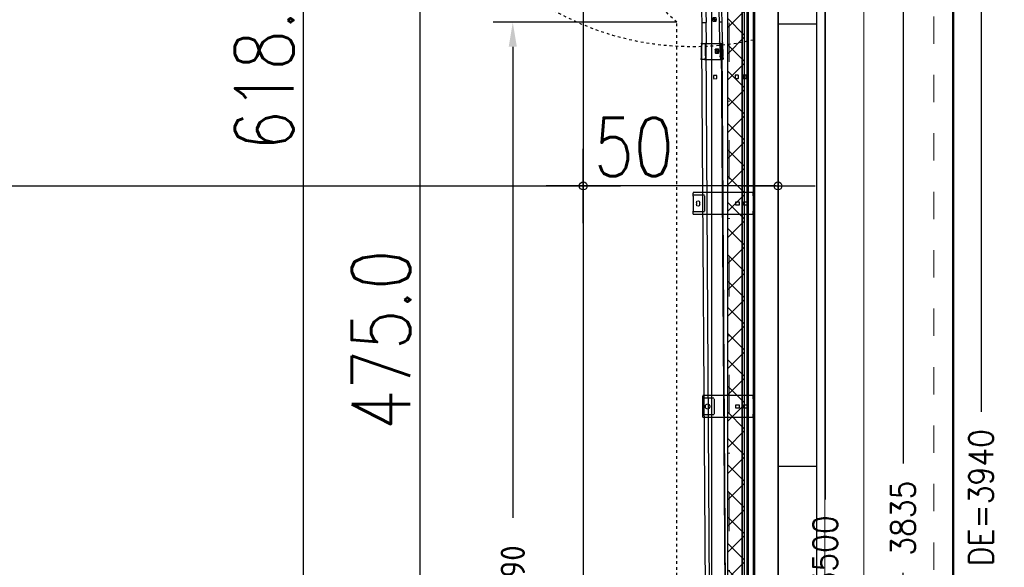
# Model space of a CAD drawing. Header units: millimetres. Extents: x 22865 to 60762, y -18816 to 15611.
# Tile 124 of 256: x 26062 to 26315, y 8255 to 8395. Entities that reach past the tile are written whole.
import ezdxf

# ---------------------------------------------------------------- set-up
doc = ezdxf.new("R2010")
doc.units = ezdxf.units.MM
for name, pattern in [('1_12', [3, 1, -1, 0, -1]), ('CENTER_5', [30, 18, -4, 4, -4]), ('DASHED', [15, 7, -8]), ('DOT_CENTER', [14, 12, -1, 0, -1])]:
    doc.linetypes.add(name, pattern=pattern)
for name, color, linetype in [('1', 7, 'Continuous'), ('A_KURVEN', 7, 'Continuous'), ('bramy przemyslowe', 5, 'Continuous'), ('BRO0010102623_AF1_PBL13', 7, 'Continuous'), ('plyty warstwowe PIR', 200, 'Continuous'), ('RDZENIE', 3, 'Continuous'), ('WYMIARY', 6, 'Continuous'), ('Z3066743_AF1_PBL11', 7, 'Continuous'), ('Z3066899_AF2_PBL6', 7, 'Continuous'), ('Z3067104_AF1_PBL19', 7, 'Continuous'), ('Z3067104_PBL0', 7, 'Continuous'), ('Z3067132_DR23_PBL5', 7, 'Continuous'), ('Z3067132_DR24_PBL6', 7, 'Continuous'), ('Z3067173_AF103_PBL23', 7, 'Continuous'), ('Z3068498_AF5_PBL82', 7, 'Continuous'), ('Z3068856_DR36_PBL4', 7, 'Continuous'), ('Z3068856_DR37_PBL7', 7, 'Continuous'), ('Z3069050_AF1_PBL43', 7, 'Continuous')]:
    doc.layers.add(name, color=color, linetype=linetype)
doc.layers.add('CIENKA', color=1, linetype='Continuous', lineweight=13)
doc.layers.add('projekt', color=6, linetype='Continuous', lineweight=9)
doc.layers.add('OSIE SCIAN', color=151, linetype='Continuous', lineweight=18, plot=False)
doc.styles.add('1-100', font='simplex.shx', dxfattribs={"width": 0.8, "height": 15})
doc.styles.add('CONVERTER_11', font='txt.shx', dxfattribs={"width": 0.9})
doc.dimstyles.new('1-100', dxfattribs={"dimscale": 0.5, "dimtxt": 100, "dimasz": 1, "dimexe": 0.18, "dimexo": 0.0625, "dimgap": 5, "dimtad": 1, "dimdec": 1, "dimzin": 0, "dimdsep": 46, "dimtxsty": '1-100', "dimblk1": 'K', "dimblk2": 'K', "dimsah": 1, "dimcen": 0.09, "dimse1": 1, "dimse2": 1, "dimadec": 0, "dimazin": 0, "dimtfac": 1, "dimtdec": 1, "dimtofl": 0, "dimtmove": 0, "dimatfit": 3, "dimldrblk": 'K', "dimfxl": 0, "dimtolj": 1, "dimtzin": 0, "dimarcsym": 0})
doc.dimstyles.new('ME10_DIM_17', dxfattribs={"dimtxt": 62.5, "dimasz": 62.5, "dimexe": 50, "dimexo": 0, "dimgap": 37.5, "dimtad": 1, "dimdsep": 46, "dimtxsty": 'CONVERTER_11', "dimsah": 1, "dimcen": 0.09, "dimclrd": 2, "dimclre": 2, "dimclrt": 3, "dimadec": 0, "dimazin": 0, "dimtfac": 1, "dimtdec": 4, "dimtix": 1, "dimtmove": 0, "dimatfit": 3, "dimfxl": 0, "dimtolj": 1, "dimtzin": 0, "dimarcsym": 0})
doc.dimstyles.new('ME10_DIM_20', dxfattribs={"dimtxt": 62.5, "dimasz": 62.5, "dimexe": 50, "dimexo": 0, "dimgap": 37.5, "dimtad": 1, "dimdsep": 46, "dimtxsty": 'CONVERTER_11', "dimsah": 1, "dimcen": 0.09, "dimclrd": 2, "dimclre": 2, "dimclrt": 3, "dimadec": 0, "dimazin": 0, "dimtfac": 1, "dimtdec": 4, "dimtix": 1, "dimtmove": 0, "dimatfit": 3, "dimfxl": 0, "dimtolj": 1, "dimtzin": 0, "dimarcsym": 0})
doc.dimstyles.new('ME10_DIM_21', dxfattribs={"dimtxt": 62.5, "dimasz": 62.5, "dimexe": 50, "dimexo": 0, "dimgap": 37.5, "dimtad": 1, "dimdsep": 46, "dimtxsty": 'CONVERTER_11', "dimsah": 1, "dimcen": 0.09, "dimclrd": 2, "dimclre": 2, "dimclrt": 3, "dimadec": 0, "dimazin": 0, "dimtfac": 1, "dimtdec": 4, "dimtix": 1, "dimtmove": 0, "dimatfit": 3, "dimfxl": 0, "dimtolj": 1, "dimtzin": 0, "dimarcsym": 0})
doc.dimstyles.new('ME10_DIM_24', dxfattribs={"dimtxt": 62.5, "dimasz": 62.5, "dimexe": 50, "dimexo": 0, "dimgap": 37.5, "dimtad": 1, "dimdec": 0, "dimdsep": 46, "dimtxsty": 'CONVERTER_11', "dimsah": 1, "dimcen": 0.09, "dimclrd": 2, "dimclre": 2, "dimclrt": 3, "dimadec": 0, "dimazin": 0, "dimtfac": 1, "dimtdec": 4, "dimtix": 1, "dimtmove": 0, "dimatfit": 3, "dimfxl": 0, "dimtolj": 1, "dimtzin": 0, "dimarcsym": 0})

# ---------------------------------------------------------------- blocks, each defined once
blk = doc.blocks.new('K')
for p, q in [((0, -19.11), (0, 19.11)), ((-19.11, 0), (19.11, 0))]:
    blk.add_line(p, q)
blk.add_circle((0, 0), 2.02)
blk = doc.blocks.new('*D486')
at = {"layer": 'WYMIARY', "color": 0, "lineweight": -2}
blk.add_line((26134.51, 8693.4), (26134.51, 8075.9), dxfattribs=at)
at = {"layer": 'WYMIARY', "color": 0, "linetype": 'ByBlock', "lineweight": -2, "xscale": 0.5, "yscale": 0.5, "zscale": 0.5}
for p, rotation in [((26134.51, 8693.9), 90), ((26134.51, 8075.4), 270)]:
    blk.add_blockref('K', p, dxfattribs=dict(at, rotation=rotation))
at = {"layer": 'WYMIARY', "color": 0, "ltscale": 0.2, "insert": (26124.51, 8384.65), "char_height": 15, "attachment_point": 5, "rotation": 90, "style": '1-100'}
blk.add_mtext('\\A1;618.5', dxfattribs=at)
blk = doc.blocks.new('*D500')
at = {"layer": 'WYMIARY', "color": 0, "lineweight": -2}
for p, q in [((26243.93, 9052.55), (26204.15, 9052.55)), ((26244.43, 9052.55), (26255.93, 9052.55))]:
    blk.add_line(p, q, dxfattribs=at)
at = {"layer": 'WYMIARY', "color": 0, "linetype": 'ByBlock', "lineweight": -2, "xscale": 0.5, "yscale": 0.5, "zscale": 0.5, "rotation": 180}
blk.add_blockref('K', (26243.93, 9052.55), dxfattribs=at)
at = {"layer": 'WYMIARY', "color": 0, "linetype": 'ByBlock', "lineweight": -2, "xscale": 0.5, "yscale": 0.5, "zscale": 0.5}
blk.add_blockref('K', (26256.43, 9052.55), dxfattribs=at)
at = {"layer": 'WYMIARY', "color": 0, "ltscale": 0.2, "insert": (26223.79, 9062.55), "char_height": 15, "attachment_point": 5, "style": '1-100'}
blk.add_mtext('\\A1;12.5', dxfattribs=at)
blk = doc.blocks.new('*D799')
at = {"layer": 'WYMIARY', "color": 0, "lineweight": -2}
blk.add_line((26164.51, 8549.9), (26164.51, 8075.9), dxfattribs=at)
at = {"layer": 'WYMIARY', "color": 0, "linetype": 'ByBlock', "lineweight": -2, "xscale": 0.5, "yscale": 0.5, "zscale": 0.5}
for p, rotation in [((26164.51, 8550.4), 90), ((26164.51, 8075.4), 270)]:
    blk.add_blockref('K', p, dxfattribs=dict(at, rotation=rotation))
at = {"layer": 'WYMIARY', "color": 0, "ltscale": 0.2, "insert": (26154.51, 8312.9), "char_height": 15, "attachment_point": 5, "rotation": 90, "style": '1-100'}
blk.add_mtext('\\A1;475.0', dxfattribs=at)
blk = doc.blocks.new('*D943')
at = {"layer": 'WYMIARY', "color": 0, "lineweight": -2}
blk.add_line((26389.06, 8100.9), (26389.06, 8693.4), dxfattribs=at)
at = {"layer": 'WYMIARY', "color": 0, "linetype": 'ByBlock', "lineweight": -2, "xscale": 0.5, "yscale": 0.5, "zscale": 0.5}
for p, rotation in [((26389.06, 8693.9), 90), ((26389.06, 8100.4), 270)]:
    blk.add_blockref('K', p, dxfattribs=dict(at, rotation=rotation))
at = {"layer": 'WYMIARY', "color": 0, "ltscale": 0.2, "insert": (26379.06, 8397.15), "char_height": 15, "attachment_point": 5, "rotation": 90, "style": '1-100'}
blk.add_mtext('\\A1;593.5', dxfattribs=at)
blk = doc.blocks.new('Laufschienenhalter_BRO0010102088_AF2_ABL15__END', base_point=(766.7, 5019.2))
at = {"layer": 'Z3067173_AF103_PBL23', "color": 2, "linetype": 'Continuous'}
for p, q in [((767.2, 5438.7), (766.7, 5438.2)), ((766.7, 5400.2), (766.7, 5438.2)), ((767.2, 5447.2), (897.1, 5447.2)), ((767.2, 5447.2), (897.1, 5447.2)), ((767.2, 5447.2), (767.2, 5445.7)), ((767.2, 5438.7), (767.2, 5445.7)), ((868, 5438.9), (868, 5399.4)), ((868.6, 5440.7), (897.1, 5440.7)), ((897.1, 5447.2), (897.1, 5445.7)), ((897.1, 5438.7), (897.1, 5445.7)), ((897.1, 5438.7), (897.6, 5438.2)), ((897.6, 5438.2), (897.6, 5400.2)), ((783.2, 5423.2), (783.2, 5415.2)), ((791.7, 5423.7), (783.7, 5423.7)), ((783.7, 5414.7), (791.7, 5414.7)), ((792.2, 5415.2), (792.2, 5423.2)), ((803.2, 5423.2), (803.2, 5415.2)), ((811.7, 5423.7), (803.7, 5423.7)), ((803.7, 5414.7), (811.7, 5414.7)), ((812.2, 5415.2), (812.2, 5423.2)), ((879.1, 5420.2), (879.1, 5418.2)), ((890.1, 5418.2), (890.1, 5420.2)), ((766.7, 5400.2), (767.2, 5399.7)), ((767.2, 5392.7), (767.2, 5399.7)), ((767.2, 5392.7), (767.2, 5391.2)), ((767.2, 5391.2), (897.1, 5391.2)), ((767.2, 5391.2), (897.1, 5391.2)), ((868.6, 5397.7), (897.1, 5397.7)), ((897.1, 5399.7), (897.6, 5400.2)), ((897.1, 5392.7), (897.1, 5399.7)), ((897.1, 5392.7), (897.1, 5391.2))]:
    blk.add_line(p, q, dxfattribs=at)
for centre, radius, start, end in [((783.7, 5423.2), 0.5, 90, 180), ((783.7, 5415.2), 0.5, 180, 270), ((791.7, 5423.2), 0.5, 0, 90), ((791.7, 5415.2), 0.5, 270, 0), ((803.7, 5423.2), 0.5, 90, 180), ((803.7, 5415.2), 0.5, 180, 270), ((811.7, 5423.2), 0.5, 0, 90), ((811.7, 5415.2), 0.5, 270, 0), ((884.6, 5420.2), 5.5, 0, 180), ((884.6, 5418.2), 5.5, 180, 0)]:
    blk.add_arc(centre, radius, start, end, dxfattribs=at)
for points in [[(868, 5438.9), (868, 5439), (868, 5439), (868, 5439), (868, 5439), (868, 5439.1), (868, 5439.1), (868, 5439.1), (868, 5439.1), (868, 5439.2), (868, 5439.2), (868, 5439.2), (868, 5439.2), (868, 5439.3), (868, 5439.3), (868, 5439.3), (868, 5439.3), (868, 5439.4), (868, 5439.4), (868, 5439.4), (868, 5439.5), (868, 5439.5), (868, 5439.5), (868, 5439.6), (868, 5439.6), (868, 5439.6), (868, 5439.7), (868, 5439.7), (868, 5439.7), (868, 5439.7), (868, 5439.8), (868, 5439.8), (868, 5439.8), (868, 5439.8), (868, 5439.9), (868, 5439.9), (868, 5439.9), (868, 5439.9), (868, 5440), (868, 5440), (868, 5440), (868, 5440), (868, 5440.1), (868, 5440.1), (868, 5440.1), (868, 5440.2), (868, 5440.2), (868, 5440.2), (868.1, 5440.2), (868.1, 5440.3), (868.1, 5440.3), (868.1, 5440.3), (868.1, 5440.4), (868.1, 5440.4), (868.1, 5440.4), (868.1, 5440.5), (868.1, 5440.5), (868.1, 5440.5), (868.1, 5440.5), (868.1, 5440.6), (868.2, 5440.6), (868.2, 5440.6), (868.2, 5440.6), (868.2, 5440.7), (868.3, 5440.7), (868.3, 5440.7), (868.3, 5440.7), (868.3, 5440.7), (868.4, 5440.7), (868.4, 5440.7), (868.4, 5440.7), (868.5, 5440.7), (868.5, 5440.7), (868.5, 5440.7), (868.6, 5440.7)], [(868.6, 5397.7), (868.5, 5397.7), (868.5, 5397.7), (868.5, 5397.7), (868.4, 5397.7), (868.4, 5397.7), (868.4, 5397.7), (868.3, 5397.7), (868.3, 5397.7), (868.3, 5397.7), (868.2, 5397.7), (868.2, 5397.7), (868.2, 5397.7), (868.2, 5397.8), (868.2, 5397.8), (868.1, 5397.8), (868.1, 5397.8), (868.1, 5397.9), (868.1, 5397.9), (868.1, 5397.9), (868.1, 5398), (868.1, 5398), (868.1, 5398.1), (868, 5398.2), (868, 5398.2), (868, 5398.3), (868, 5398.4), (868, 5398.5), (868, 5398.5), (868, 5398.6), (868, 5398.7), (868, 5398.8), (868, 5398.9), (868, 5399), (868, 5399.1), (868, 5399.2), (868, 5399.3), (868, 5399.3), (868, 5399.4)]]:
    blk.add_spline(points, degree=3, dxfattribs=at)
at = {"layer": 'Z3069050_AF1_PBL43', "color": 2, "linetype": 'Continuous'}
for p, q in [((767.2, 5968.3), (921.2, 5968.3)), ((767.2, 5968.3), (921.2, 5968.3)), ((767.2, 5968.3), (767.2, 5966.8)), ((767.2, 5959.8), (767.2, 5966.8)), ((921.2, 5968.3), (921.2, 5966.8)), ((921.2, 5959.8), (921.2, 5966.8)), ((766.7, 5959.3), (767.2, 5959.8)), ((766.7, 5921.3), (766.7, 5959.3)), ((783.2, 5944.3), (783.2, 5936.3)), ((791.7, 5944.8), (783.7, 5944.8)), ((792.2, 5936.3), (792.2, 5944.3)), ((803.2, 5944.3), (803.2, 5936.3)), ((811.7, 5944.8), (803.7, 5944.8)), ((812.2, 5936.3), (812.2, 5944.3)), ((892.1, 5960.1), (892.1, 5920.6)), ((892.7, 5961.8), (921.2, 5961.8)), ((904.5, 5937.6), (904.5, 5943.1)), ((913, 5943.1), (913, 5937.6)), ((921.7, 5959.3), (921.2, 5959.8)), ((921.7, 5959.3), (921.7, 5921.3)), ((767.2, 5920.8), (766.7, 5921.3)), ((767.2, 5913.8), (767.2, 5920.8)), ((783.7, 5935.8), (791.7, 5935.8)), ((803.7, 5935.8), (811.7, 5935.8)), ((892.7, 5918.8), (921.2, 5918.8)), ((921.7, 5921.3), (921.2, 5920.8)), ((921.2, 5913.8), (921.2, 5920.8)), ((767.2, 5913.8), (767.2, 5912.3)), ((767.2, 5912.3), (921.2, 5912.3)), ((767.2, 5912.3), (921.2, 5912.3)), ((921.2, 5913.8), (921.2, 5912.3))]:
    blk.add_line(p, q, dxfattribs=at)
for centre, radius, start, end in [((783.7, 5944.3), 0.5, 90, 180), ((791.7, 5944.3), 0.5, 0, 90), ((803.7, 5944.3), 0.5, 90, 180), ((811.7, 5944.3), 0.5, 0, 90), ((908.7, 5943.1), 4.25, 0, 180), ((783.7, 5936.3), 0.5, 180, 270), ((791.7, 5936.3), 0.5, 270, 0), ((803.7, 5936.3), 0.5, 180, 270), ((811.7, 5936.3), 0.5, 270, 0), ((908.7, 5937.6), 4.25, 180, 0)]:
    blk.add_arc(centre, radius, start, end, dxfattribs=at)
for points in [[(892.1, 5960.1), (892.1, 5960.1), (892.1, 5960.1), (892.1, 5960.1), (892.1, 5960.2), (892.1, 5960.2), (892.1, 5960.2), (892.1, 5960.2), (892.1, 5960.3), (892.1, 5960.3), (892.1, 5960.3), (892.1, 5960.3), (892.1, 5960.4), (892.1, 5960.4), (892.1, 5960.4), (892.1, 5960.4), (892.1, 5960.5), (892.1, 5960.5), (892.1, 5960.5), (892.1, 5960.6), (892.1, 5960.6), (892.1, 5960.6), (892.1, 5960.6), (892.1, 5960.7), (892.1, 5960.7), (892.1, 5960.8), (892.1, 5960.8), (892.1, 5960.8), (892.2, 5960.9), (892.2, 5960.9), (892.2, 5960.9), (892.2, 5960.9), (892.2, 5961), (892.2, 5961), (892.2, 5961), (892.2, 5961), (892.2, 5961.1), (892.2, 5961.1), (892.2, 5961.1), (892.2, 5961.1), (892.2, 5961.2), (892.2, 5961.2), (892.2, 5961.2), (892.2, 5961.3), (892.2, 5961.3), (892.2, 5961.3), (892.2, 5961.3), (892.2, 5961.4), (892.2, 5961.4), (892.2, 5961.4), (892.2, 5961.5), (892.2, 5961.5), (892.2, 5961.5), (892.2, 5961.5), (892.2, 5961.6), (892.3, 5961.6), (892.3, 5961.6), (892.3, 5961.7), (892.3, 5961.7), (892.3, 5961.7), (892.3, 5961.7), (892.3, 5961.7), (892.4, 5961.8), (892.4, 5961.8), (892.4, 5961.8), (892.4, 5961.8), (892.5, 5961.8), (892.5, 5961.8), (892.5, 5961.8), (892.6, 5961.8), (892.6, 5961.8), (892.6, 5961.8), (892.7, 5961.8), (892.7, 5961.8), (892.7, 5961.8)], [(892.7, 5918.8), (892.7, 5918.8), (892.7, 5918.8), (892.6, 5918.8), (892.6, 5918.8), (892.5, 5918.8), (892.5, 5918.8), (892.5, 5918.8), (892.5, 5918.8), (892.4, 5918.8), (892.4, 5918.8), (892.4, 5918.8), (892.4, 5918.9), (892.3, 5918.9), (892.3, 5918.9), (892.3, 5918.9), (892.3, 5919), (892.3, 5919), (892.2, 5919), (892.2, 5919.1), (892.2, 5919.1), (892.2, 5919.2), (892.2, 5919.2), (892.2, 5919.3), (892.2, 5919.4), (892.2, 5919.4), (892.2, 5919.5), (892.2, 5919.6), (892.2, 5919.7), (892.2, 5919.7), (892.1, 5919.8), (892.1, 5919.9), (892.1, 5920), (892.1, 5920.1), (892.1, 5920.2), (892.1, 5920.3), (892.1, 5920.4), (892.1, 5920.5), (892.1, 5920.6)]]:
    blk.add_spline(points, degree=3, dxfattribs=at)
blk = doc.blocks.new('Bogen_Z3067104_AF2_PBL21__END', base_point=(112.8, 2627.7))
at = {"color": 2}
for p in [(618.6, 3978.7), (335.7, 3875.9)]:
    blk.add_point(p, dxfattribs=at)
at = {"layer": '1', "color": 2, "linetype": 'Continuous'}
for p, q in [((625.2, 3991), (625, 3998)), ((710.9, 3995.8), (713.3, 3996.1)), ((721.3, 3956.3), (720, 3999)), ((626.9, 3946), (626.5, 3957)), ((626.9, 3946), (626.9, 3946)), ((626.9, 3946), (626.9, 3946)), ((681.9, 3946.8), (681.9, 3947)), ((721.8, 3947), (721.3, 3956.3)), ((83.9, 3440), (90.9, 3440)), ((135.9, 3439.7), (124.9, 3439.7)), ((128.8, 3344.9), (85.7, 3344.9)), ((128.8, 3344.9), (137.8, 3344.8))]:
    blk.add_line(p, q, dxfattribs=at)
at = {"layer": '1', "color": 2, "linetype": 'DOT_CENTER'}
for p, q in [((692.4, 3987.2), (706.4, 3987.7)), ((699.2, 3993.7), (699.7, 3981.2)), ((90.4, 3366), (102.9, 3365.9)), ((96.7, 3372.9), (96.6, 3358.9))]:
    blk.add_line(p, q, dxfattribs=at)
at = {"layer": '1', "color": 2, "linetype": 'Continuous'}
for centre, radius, start, end in [((677.9, 3998.8), 2.5, 92.6649, 145.4993), ((678.2, 3991.8), 2.5, 92.3131, 145.4994), ((709.2, 4031.3), 28.5, 272.5928, 277.6424), ((677.1, 3955.4), 3.5, 47.4878, 88.3094), ((681, 3949.3), 2.53, 214.1974, 271.1632), ((680.6, 3959), 1.49, 225.221, 264.7403), ((713.9, 3918.8), 28.5, 87.127, 92.127), ((128, 3389.1), 3.5, 183.6712, 224.7662), ((134.2, 3385.5), 2.53, 0.1605, 57.4606), ((124.5, 3385.6), 1.49, 7.5137, 47.033), ((52.3, 3354.8), 29.3, 354.1985, 359.0554), ((165.6, 3354), 28.5, 180.127, 185.127)]:
    blk.add_arc(centre, radius, start, end, dxfattribs=at)
at = {"layer": 'Z3067104_AF1_PBL19', "color": 2, "linetype": 'Continuous'}
for p, q in [((675, 3999.8), (625, 3998)), ((710.5, 4002.8), (677.8, 4001.3)), ((678.1, 3994.3), (710.9, 3995.8)), ((719.7, 4003.9), (713, 4003.1)), ((713.3, 3996.1), (717.9, 3996.7)), ((720, 3999), (717.9, 3996.7)), ((720, 3999), (719.7, 4003.9)), ((625.2, 3991), (675, 3992.8)), ((694, 3991.3), (694.3, 3983.3)), ((704, 3992.1), (694.5, 3991.8)), ((694.8, 3982.8), (704.3, 3983.1)), ((704.8, 3983.7), (704.5, 3991.7)), ((626.5, 3957), (677.2, 3958.9)), ((678.9, 3947.9), (626.9, 3946)), ((626.9, 3946), (626.9, 3946)), ((680.4, 3957.5), (712.2, 3958.7)), ((681.1, 3946.8), (681.9, 3946.8)), ((712.8, 3947.3), (685.9, 3946.6)), ((685.9, 3947.1), (685.9, 3946.6)), ((719.4, 3958.5), (714.8, 3958.7)), ((721.8, 3947), (715.3, 3947.3)), ((721.3, 3956.3), (719.4, 3958.5)), ((83.9, 3440), (83.5, 3389.9)), ((90.9, 3440), (90.5, 3390.1)), ((124.9, 3439.7), (124.5, 3388.9)), ((135.9, 3439.7), (135.5, 3387.6)), ((135.9, 3439.7), (135.9, 3439.7)), ((89.1, 3387.3), (88.6, 3354.2)), ((82.1, 3387.1), (81.6, 3354.3)), ((92.1, 3361.2), (92.2, 3370.7)), ((92.7, 3371.2), (100.7, 3371.1)), ((101.2, 3370.6), (101.1, 3361.1)), ((126, 3385.7), (126, 3385.8)), ((126.1, 3354), (126, 3385.7)), ((136.7, 3384.7), (136.7, 3385.5)), ((137, 3380.7), (137.1, 3354)), ((81.5, 3351.9), (80.8, 3345.2)), ((85.7, 3344.9), (80.8, 3345.2)), ((85.7, 3344.9), (88, 3347.2)), ((88.4, 3351.6), (88, 3347.2)), ((100.6, 3360.6), (92.6, 3360.7)), ((126.2, 3351.3), (126.6, 3346.8)), ((126.6, 3346.8), (128.8, 3344.9)), ((137.2, 3351.5), (137.8, 3344.8))]:
    blk.add_line(p, q, dxfattribs=at)
for centre, radius, start, end in [((645.8, 3436.3), 562, 92.127, 179.627), ((675, 4000.8), 1, 271.9887, 325.4993), ((677.9, 3998.8), 2.5, 92.6268, 92.6649), ((645.8, 3436.3), 555, 92.127, 179.627), ((675.1, 3994.2), 1.36, 264.7309, 318.104), ((694.5, 3991.3), 0.5, 92.127, 182.127), ((694.8, 3983.3), 0.5, 182.127, 272.127), ((704, 3991.6), 0.5, 2.127, 92.127), ((704.3, 3983.6), 0.5, 272.127, 2.127), ((645.8, 3436.3), 521, 92.127, 179.627), ((645.8, 3436.3), 510, 92.127, 179.627), ((713.3, 3928.7), 30, 87.127, 92.1319), ((84.6, 3387.1), 2.5, 126.2547, 179.1272), ((82.5, 3389.9), 1, 306.2547, 359.6269), ((91.6, 3387.3), 2.5, 126.2547, 181.8267), ((89.5, 3390.2), 1, 306.2547, 359.6269), ((92.7, 3370.7), 0.5, 89.627, 179.627), ((100.7, 3370.6), 0.5, 359.627, 89.627), ((58.6, 3354.7), 30, 354.127, 359.127), ((92.6, 3361.2), 0.5, 179.627, 269.627), ((100.6, 3361.1), 0.5, 269.627, 359.627), ((156.1, 3354), 30, 180.1221, 185.127)]:
    blk.add_arc(centre, radius, start, end, dxfattribs=at)
at = {"layer": 'Z3067104_PBL0', "color": 2, "linetype": 'Continuous'}
for p, q in [((614.5, 3974.7), (614.2, 3982.2)), ((614.6, 3982.7), (622.1, 3983.1)), ((622.6, 3974.6), (615.1, 3974.2)), ((622.7, 3982.6), (623, 3975.1)), ((334.4, 3870.4), (330.1, 3876.6)), ((330.2, 3877.3), (336.3, 3881.6)), ((341.2, 3874.6), (335.1, 3870.3)), ((337, 3881.5), (341.3, 3875.3)), ((191.3, 3732.1), (195.5, 3738.4)), ((197.7, 3727.3), (191.5, 3731.4)), ((196.2, 3738.5), (202.4, 3734.4)), ((202.6, 3733.7), (198.4, 3727.4)), ((98.6, 3443.3), (98.8, 3450.8)), ((106.6, 3442.7), (99.1, 3442.8)), ((99.3, 3451.3), (106.8, 3451.1)), ((107.3, 3450.6), (107.1, 3443.1)), ((136.7, 3384.7), (136.5, 3384.7)), ((137, 3380.7), (136.5, 3380.7))]:
    blk.add_line(p, q, dxfattribs=at)
for centre, start, end in [((614.7, 3982.2), 92.8762, 182.8762), ((615, 3974.7), 182.8762, 272.8762), ((622.2, 3982.6), 2.8762, 92.8762), ((622.5, 3975.1), 272.8762, 2.8762), ((330.5, 3876.8), 125.2044, 215.2044), ((334.8, 3870.7), 215.2044, 305.2044), ((336.6, 3881.2), 35.2044, 125.2044), ((340.9, 3875), 305.2044, 35.2044), ((191.8, 3731.8), 146.5496, 236.5496), ((195.9, 3738.1), 56.5496, 146.5496), ((198, 3727.7), 236.5496, 326.5496), ((202.2, 3734), 326.5496, 56.5496), ((99.1, 3443.3), 178.8778, 268.8778), ((99.3, 3450.8), 88.8778, 178.8778), ((106.6, 3443.2), 268.8778, 358.8778), ((106.8, 3450.7), 358.8778, 88.8778)]:
    blk.add_arc(centre, 0.5, start, end, dxfattribs=at)
for points in [[(681.9, 3947.1), (682, 3947.3), (682.1, 3947.4), (682.3, 3947.6), (682.5, 3947.8), (682.8, 3948), (683.2, 3948.1), (683.6, 3948.2), (684, 3948.2), (684.4, 3948.2), (684.7, 3948.1), (685.1, 3948), (685.4, 3947.8), (685.6, 3947.6), (685.8, 3947.4), (685.9, 3947.3), (685.9, 3947.1)], [(681.9, 3947), (681.9, 3947), (681.9, 3947.1)], [(136.4, 3384.6), (136.3, 3384.6), (136.1, 3384.5), (135.9, 3384.2), (135.8, 3384), (135.6, 3383.7), (135.5, 3383.4), (135.4, 3383), (135.4, 3382.6), (135.4, 3382.2), (135.5, 3381.8), (135.7, 3381.5), (135.8, 3381.2), (136, 3381), (136.2, 3380.8), (136.4, 3380.7), (136.5, 3380.7)], [(136.5, 3384.7), (136.5, 3384.7), (136.4, 3384.6)]]:
    blk.add_spline(points, degree=3, dxfattribs=at)
at = {"layer": 'Z3067132_DR23_PBL5', "color": 2, "linetype": 'CENTER_5'}
for q in [(192, 3736.3), (193.6, 3727.9), (200.3, 3737.9), (201.9, 3729.5)]:
    blk.add_line((197, 3732.9), q, dxfattribs=at)
at = {"layer": 'Z3067132_DR24_PBL6', "color": 2, "linetype": 'CENTER_5'}
for q in [(330.8, 3872.4), (332.2, 3880.8), (340.6, 3879.5), (339.2, 3871.1)]:
    blk.add_line((335.7, 3875.9), q, dxfattribs=at)
at = {"layer": 'Z3068856_DR36_PBL4', "color": 2, "linetype": 'CENTER_5'}
for q in [(96.9, 3447.1), (102.8, 3441), (103.1, 3453), (108.9, 3446.8)]:
    blk.add_line((102.9, 3447), q, dxfattribs=at)
at = {"layer": 'Z3068856_DR37_PBL7', "color": 2, "linetype": 'CENTER_5'}
for q in [(612.6, 3978.3), (618.3, 3984.6), (624.6, 3979), (618.9, 3972.7)]:
    blk.add_line((618.6, 3978.7), q, dxfattribs=at)
blk = doc.blocks.new('*D1275')
at = {"layer": '1', "color": 2, "lineweight": -2}
for p, q in [((65476.8, 15160.4), (65640.6, 15160.4)), ((65590.6, 15097.9), (65590.6, 13626)), ((65590.6, 11722.9), (65590.6, 13194.8)), ((65409.4, 11660.4), (65640.6, 11660.4))]:
    blk.add_line(p, q, dxfattribs=at)
at = {"layer": '1', "color": 2}
for points in [[(65601, 15097.9), (65580.2, 15097.9), (65590.6, 15160.4)], [(65580.2, 11722.9), (65601, 11722.9), (65590.6, 11660.4)]]:
    blk.add_solid(points, dxfattribs=at)
at = {"layer": '1', "color": 3, "insert": (65590.6, 13410.4), "char_height": 62.5, "attachment_point": 5, "rotation": 90, "style": 'CONVERTER_11'}
blk.add_mtext('\\A1;LH=3500', dxfattribs=at)
blk = doc.blocks.new('*D1278')
at = {"layer": '1', "color": 2, "lineweight": -2}
for p, q in [((65209.4, 14850.4), (64738.5, 14850.4)), ((64788.5, 14787.9), (64788.5, 13578.8)), ((64788.5, 11722.9), (64788.5, 12932)), ((65209.4, 11660.4), (64738.5, 11660.4))]:
    blk.add_line(p, q, dxfattribs=at)
at = {"layer": '1', "color": 2}
for points in [[(64798.9, 14787.9), (64778.1, 14787.9), (64788.5, 14850.4)], [(64778.1, 11722.9), (64798.9, 11722.9), (64788.5, 11660.4)]]:
    blk.add_solid(points, dxfattribs=at)
at = {"layer": '1', "color": 3, "insert": (64788.5, 13255.4), "char_height": 62.5, "attachment_point": 5, "rotation": 90, "style": 'CONVERTER_11'}
blk.add_mtext('\\A1;B- Maß=3190', dxfattribs=at)
blk = doc.blocks.new('*D1279')
at = {"layer": '1', "color": 2, "lineweight": -2}
for p, q in [((65409.4, 15600.4), (66040.6, 15600.4)), ((65990.6, 15537.9), (65990.6, 13850.7)), ((65990.6, 11722.9), (65990.6, 13410.1)), ((65409.4, 11660.4), (66040.6, 11660.4))]:
    blk.add_line(p, q, dxfattribs=at)
at = {"layer": '1', "color": 2}
for points in [[(66001, 15537.9), (65980.2, 15537.9), (65990.6, 15600.4)], [(65980.2, 11722.9), (66001, 11722.9), (65990.6, 11660.4)]]:
    blk.add_solid(points, dxfattribs=at)
at = {"layer": '1', "color": 3, "insert": (65990.6, 13630.4), "char_height": 62.5, "attachment_point": 5, "rotation": 90, "style": 'CONVERTER_11'}
blk.add_mtext('\\A1;DE=3940', dxfattribs=at)
blk = doc.blocks.new('*D1280')
at = {"layer": '1', "color": 2, "lineweight": -2}
for p, q in [((65271.6, 15495.4), (65840.6, 15495.4)), ((65790.6, 15432.9), (65790.6, 13718.5)), ((65790.6, 11722.9), (65790.6, 13437.3)), ((65409.4, 11660.4), (65840.6, 11660.4))]:
    blk.add_line(p, q, dxfattribs=at)
at = {"layer": '1', "color": 2}
for points in [[(65801, 15432.9), (65780.2, 15432.9), (65790.6, 15495.4)], [(65780.2, 11722.9), (65801, 11722.9), (65790.6, 11660.4)]]:
    blk.add_solid(points, dxfattribs=at)
at = {"layer": '1', "color": 3, "insert": (65790.6, 13577.9), "char_height": 62.5, "attachment_point": 5, "rotation": 90, "style": 'CONVERTER_11'}
blk.add_mtext('\\A1;3835', dxfattribs=at)
blk = doc.blocks.new('*D1772')
at = {"layer": 'WYMIARY', "color": 0, "lineweight": -2}
blk.add_line((25666.93, 8352.42), (26205.93, 8352.42), dxfattribs=at)
at = {"layer": 'WYMIARY', "color": 0, "linetype": 'ByBlock', "lineweight": -2, "xscale": 0.5, "yscale": 0.5, "zscale": 0.5, "rotation": 180}
blk.add_blockref('K', (25666.43, 8352.42), dxfattribs=at)
at = {"layer": 'WYMIARY', "color": 0, "linetype": 'ByBlock', "lineweight": -2, "xscale": 0.5, "yscale": 0.5, "zscale": 0.5}
blk.add_blockref('K', (26206.43, 8352.42), dxfattribs=at)
at = {"layer": 'WYMIARY', "color": 0, "ltscale": 0.2, "insert": (25936.43, 8362.42), "char_height": 15, "attachment_point": 5, "style": '1-100'}
blk.add_mtext('\\A1;540', dxfattribs=at)
blk = doc.blocks.new('*D1776')
at = {"layer": 'WYMIARY', "color": 0, "lineweight": -2}
blk.add_line((26255.93, 8352.42), (26206.93, 8352.42), dxfattribs=at)
at = {"layer": 'WYMIARY', "color": 0, "linetype": 'ByBlock', "lineweight": -2, "xscale": 0.5, "yscale": 0.5, "zscale": 0.5, "rotation": 180}
blk.add_blockref('K', (26206.43, 8352.42), dxfattribs=at)
at = {"layer": 'WYMIARY', "color": 0, "linetype": 'ByBlock', "lineweight": -2, "xscale": 0.5, "yscale": 0.5, "zscale": 0.5}
blk.add_blockref('K', (26256.43, 8352.42), dxfattribs=at)
at = {"layer": 'WYMIARY', "color": 0, "ltscale": 0.2, "insert": (26219.42, 8362.42), "char_height": 15, "attachment_point": 5, "style": '1-100'}
blk.add_mtext('\\A1;50', dxfattribs=at)
blk = doc.blocks.new('*D2030')
at = {"layer": 'projekt', "color": 0, "lineweight": -2, "ltscale": 0.2}
blk.add_line((27131.17, 11439.67), (23567.17, 11439.67), dxfattribs=at)
at = {"layer": 'projekt', "color": 0, "linetype": 'ByBlock', "lineweight": -2, "xscale": 0.5, "yscale": 0.5, "zscale": 0.5, "rotation": 180}
blk.add_blockref('K', (23566.67, 11439.67), dxfattribs=at)
at = {"layer": 'projekt', "color": 0, "linetype": 'ByBlock', "lineweight": -2, "xscale": 0.5, "yscale": 0.5, "zscale": 0.5}
blk.add_blockref('K', (27131.67, 11439.67), dxfattribs=at)
at = {"layer": 'projekt', "color": 0, "ltscale": 0.2, "insert": (25349.17, 11449.67), "char_height": 15, "attachment_point": 5, "style": '1-100'}
blk.add_mtext('\\A1;3565.0', dxfattribs=at)
blk = doc.blocks.new('blok222')
at = {"layer": '1', "color": 2, "linetype": 'DASHED'}
blk.add_line((65409.401, 15600.408), (65409.401, 11660.408), dxfattribs=at)
blk.add_arc((65249.402, 15517.408), 729, 173.462477, 282.678325, dxfattribs=at)
at = {"layer": 'A_KURVEN', "color": 2, "linetype": 'DASHED'}
for p, q in [((65209.401, 14850.408), (64739.401, 15302.408)), ((65209.401, 11660.408), (65209.401, 14850.408))]:
    blk.add_line(p, q, dxfattribs=at)
at = {"layer": 'BRO0010102623_AF1_PBL13', "color": 2, "linetype": 'Continuous'}
for p, q in [((65325.902, 14795.313), (65273.904, 14794.823)), ((65293.845, 11674.908), (65273.904, 14794.823)), ((65304.906, 11675.014), (65284.903, 14794.927)), ((65344.402, 11675.376), (65324.402, 14795.299)), ((65345.901, 11675.408), (65325.902, 14795.313)), ((65308.725, 14779.701), (65308.882, 14772.203)), ((65316.713, 14780.368), (65309.214, 14780.211)), ((65309.392, 14771.713), (65316.89, 14771.87)), ((65317.38, 14772.38), (65317.223, 14779.879)), ((65303.978, 14713.671), (65304.135, 14706.172)), ((65311.966, 14714.338), (65304.468, 14714.181)), ((65312.633, 14706.35), (65312.477, 14713.848)), ((65304.646, 14705.683), (65312.144, 14705.84))]:
    blk.add_line(p, q, dxfattribs=at)
for centre, start, end in [((65309.225, 14779.711), 91.197959, 181.197959), ((65309.381, 14772.213), 181.197959, 271.197959), ((65316.723, 14779.868), 1.197959, 91.197959), ((65316.88, 14772.37), 271.197959, 1.197959), ((65304.478, 14713.681), 91.197959, 181.197959), ((65311.977, 14713.838), 1.197959, 91.197959), ((65304.635, 14706.183), 181.197959, 271.197959), ((65312.134, 14706.34), 271.197959, 1.197959)]:
    blk.add_arc(centre, 0.5, start, end, dxfattribs=at)
at = {"layer": 'Z3066743_AF1_PBL11', "color": 2, "linetype": 'Continuous'}
for p, q in [((65299.401, 11703.908), (65299.401, 15398.408)), ((65389.401, 15400.408), (65389.401, 11703.908)), ((65392.401, 11703.908), (65392.401, 15400.408)), ((65406.401, 11703.908), (65406.401, 15400.408)), ((65409.401, 15400.408), (65409.401, 11703.908)), ((65359.151, 14714.158), (65359.151, 14706.658)), ((65367.151, 14714.658), (65359.651, 14714.658)), ((65367.651, 14706.658), (65367.651, 14714.158)), ((65379.151, 14714.158), (65379.151, 14706.658)), ((65387.151, 14714.658), (65379.651, 14714.658)), ((65387.651, 14706.658), (65387.651, 14714.158)), ((65359.651, 14706.158), (65367.151, 14706.158)), ((65379.651, 14706.158), (65387.151, 14706.158))]:
    blk.add_line(p, q, dxfattribs=at)
for centre, start, end in [((65359.651, 14714.158), 90, 180), ((65367.151, 14714.158), 0, 90), ((65379.651, 14714.158), 90, 180), ((65387.151, 14714.158), 0, 90), ((65359.651, 14706.658), 180, 270), ((65367.151, 14706.658), 270, 0), ((65379.651, 14706.658), 180, 270), ((65387.151, 14706.658), 270, 0)]:
    blk.add_arc(centre, 0.5, start, end, dxfattribs=at)
at = {"layer": 'Z3066899_AF2_PBL6', "color": 2, "linetype": 'Continuous'}
for p, q in [((65377.401, 11660.408), (65377.401, 15260.408)), ((65377.622, 11660.408), (65377.622, 15260.408)), ((65378.162, 11660.408), (65378.162, 15260.408)), ((65393.39, 11660.408), (65393.39, 15260.408)), ((65393.401, 11660.408), (65393.401, 15260.408))]:
    blk.add_line(p, q, dxfattribs=at)
at = {"layer": '1', "xscale": -1}
for name, p in [('Bogen_Z3067104_AF2_PBL21__END', (65296.595, 14038.152)), ('Laufschienenhalter_BRO0010102088_AF2_ABL15__END', (65406.401, 13464.408))]:
    blk.add_blockref(name, p, dxfattribs=at)
at = {"layer": '1'}
for base, p1, p2, dimstyle, override, picture, middle in [((65990.579, 11660.408), (65409.401, 15600.408), (65409.401, 11660.408), 'ME10_DIM_21', {"dimpost": 'DE=<>'}, '*D1279', (65990.579, 13630.408)), ((65590.579, 15160.408), (65409.401, 11660.408), (65476.758, 15160.408), 'ME10_DIM_17', {"dimpost": 'LH=<>'}, '*D1275', (65590.579, 13410.408)), ((64788.481, 11660.408), (65209.401, 14850.408), (65209.401, 11660.408), 'ME10_DIM_20', {"dimpost": 'B- Maß=<>'}, '*D1278', (64788.481, 13255.408))]:
    dim = blk.add_linear_dim(base=base, p1=p1, p2=p2, angle=90, dimstyle=dimstyle, override=override, dxfattribs=at)
    dim.commit()
    dim.dimension.update_dxf_attribs({"geometry": picture, "text_midpoint": middle, "text_rotation": 90})
dim = blk.add_linear_dim(base=(65790.579, 11660.408), p1=(65271.566, 15495.408), p2=(65409.401, 11660.408), angle=90, dimstyle='ME10_DIM_24', dxfattribs=at)
dim.commit()
dim.dimension.update_dxf_attribs({"geometry": '*D1280', "text_midpoint": (65790.579, 13577.908), "text_rotation": 90})

msp = doc.modelspace()

# ---------------------------------------------------------------- hatches: boundary and pattern name
at = {"layer": 'plyty warstwowe PIR', "lineweight": -2, "transparency": 33554687}
h = msp.add_hatch(dxfattribs=at)
h.set_pattern_fill('ANSI37', color=256, scale=1.5, angle=90)
h.set_pattern_definition([(135, (-117942.2875, -91731.154), (-3.36759605, -3.36759605), []), (225, (-117942.2875, -91731.154), (3.36759605, -3.36759605), [])])
h.paths.add_polyline_path([(26247.78, 8093.9), (26247.78, 8435.4), (26243.58, 8435.4), (26243.58, 8093.9)])

# ---------------------------------------------------------------- linework, layer by layer
at = {"layer": 'CIENKA', "color": 251, "linetype": 'DASHED'}
msp.add_line((26296.43, 8073.92), (26296.43, 8749.4), dxfattribs=at)
at = {"layer": 'CIENKA', "color": 251}
for p, q in [((26268.43, 8075.4), (26268.43, 8666.64)), ((26278.43, 8075.4), (26278.43, 8660.87))]:
    msp.add_line(p, q, dxfattribs=at)
at = {"layer": 'OSIE SCIAN', "linetype": '1_12', "lineweight": 15, "ltscale": 10}
msp.add_line((26243.93, 7872.53), (26243.93, 9042.99), dxfattribs=at)
at = {"layer": 'plyty warstwowe PIR', "lineweight": -2}
for p, q in [((26266.43, 8100.4), (26266.43, 8693.9)), ((26256.43, 8100.4), (26256.43, 8668.5)), ((26266.43, 8393.9), (26256.43, 8393.9)), ((26266.43, 8280.4), (26256.43, 8280.4))]:
    msp.add_line(p, q, dxfattribs=at)
msp.add_lwpolyline([(26247.78, 8075.4), (26243.58, 8075.4), (26243.58, 8435.4), (26247.78, 8435.4)], close=True, dxfattribs=at)
at = {"layer": 'projekt', "color": 9, "lineweight": 50}
msp.add_line((26301.43, 8073.7), (26301.43, 8674.15), dxfattribs=at)
at = {"layer": 'RDZENIE', "color": 2}
msp.add_line((26206.43, 8470.27), (26206.43, 8075.4), dxfattribs=at)
at = {"layer": 'Z3068498_AF5_PBL82', "color": 9, "linetype": 'Continuous'}
for p, q in [((26250.43, 8550.4), (26250.43, 8075.4)), ((26250.43, 8550.4), (26250.43, 8075.4)), ((26256.43, 8550.4), (26256.43, 8100.4))]:
    msp.add_line(p, q, dxfattribs=at)

# ---------------------------------------------------------------- block references
at = {"layer": 'bramy przemyslowe', "color": 0, "xscale": 0.1, "yscale": 0.1, "zscale": 0.1}
msp.add_blockref('blok222', (19709.49, 6909.36), dxfattribs=at)

# ---------------------------------------------------------------- dimensions: what is measured, and where the dimension line sits
at = {"layer": 'projekt', "color": 5, "ltscale": 0.2}
dim = msp.add_linear_dim(base=(23566.67, 11439.67), p1=(27131.67, 6344.06), p2=(23566.67, 6344.06), dimstyle='1-100', dxfattribs=at)
dim.commit()
dim.dimension.update_dxf_attribs({"geometry": '*D2030', "text_midpoint": (25349.17, 11449.67)})
at = {"layer": 'WYMIARY'}
for base, p1, p2, override, picture, middle in [((26256.43, 9052.55), (26243.93, 8298.75), (26256.43, 8298.75), {"dimtxsty": '1-100', "dimldrblk": 'K'}, '*D500', (26223.79, 9052.55)), ((26206.43, 8352.42), (26256.43, 8357.88), (26206.43, 8357.88), {"dimdec": 0, "dimtxsty": '1-100', "dimldrblk": 'K'}, '*D1776', (26219.42, 8352.42))]:
    dim = msp.add_linear_dim(base=base, p1=p1, p2=p2, dimstyle='1-100', override=override, dxfattribs=at)
    dim.commit()
    dim.dimension.update_dxf_attribs({"geometry": picture, "text_midpoint": middle, "dimtype": 160})
for base, p1, p2, picture, middle in [((26134.51, 8075.4), (26169.07, 8693.9), (26136.24, 8075.4), '*D486', (26124.51, 8384.65)), ((26389.06, 8693.9), (26301.43, 8100.4), (26301.43, 8693.9), '*D943', (26379.06, 8397.15)), ((26164.51, 8075.4), (26183.95, 8550.4), (26140.38, 8075.4), '*D799', (26154.51, 8312.9))]:
    dim = msp.add_linear_dim(base=base, p1=p1, p2=p2, angle=90, dimstyle='1-100', override={"dimtxsty": '1-100', "dimldrblk": 'K'}, dxfattribs=at)
    dim.commit()
    dim.dimension.update_dxf_attribs({"geometry": picture, "text_midpoint": middle})
dim = msp.add_linear_dim(base=(26206.43, 8352.42), p1=(25666.43, 8499.96), p2=(26206.43, 8499.96), dimstyle='1-100', override={"dimdec": 0, "dimtxsty": '1-100', "dimldrblk": 'K'}, dxfattribs=at)
dim.commit()
dim.dimension.update_dxf_attribs({"geometry": '*D1772', "text_midpoint": (25936.43, 8362.42)})

doc.saveas('drawing.dxf')
